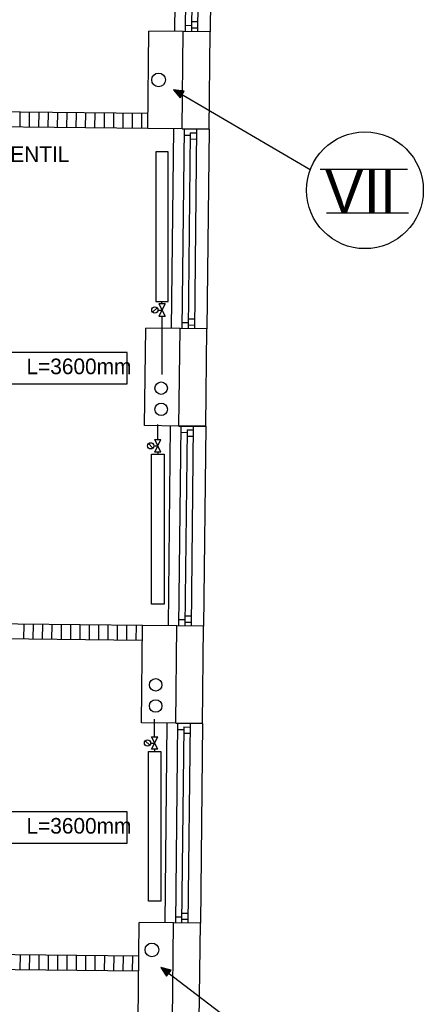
# Model space of a CAD drawing. Header units: millimetres. Extents: x 0 to 83130, y 0 to 53088.
# Tile 89 of 105: x 61922 to 65157, y 20693 to 28579. Entities that reach past the tile are written whole.
import ezdxf

# ---------------------------------------------------------------- set-up
doc = ezdxf.new("R2010")
doc.units = ezdxf.units.MM
doc.header["$LTSCALE"] = 50
doc.header["$MEASUREMENT"] = 0
doc.linetypes.add('V-V', pattern=[2, 1, 1])
doc.layers.get('0').update_dxf_attribs({"linetype": 'CONTINUOUS'})
for name, color, linetype in [('20604A200D001$0$A12-HEL1', 251, 'CONTINUOUS'), ('20604A200D001$0$A12-HEL3', 251, 'CONTINUOUS'), ('20604A200D001$0$A12-HEL4', 251, 'CONTINUOUS'), ('20604A200D001$0$A23-HEL1', 251, 'CONTINUOUS'), ('20604A200D001$0$A24-HEL2', 251, 'CONTINUOUS'), ('20604A200D001$0$A24-SKR1', 251, 'CONTINUOUS'), ('V061-', 1, 'CONTINUOUS'), ('V090-', 2, 'CONTINUOUS'), ('V091', 1, 'CONTINUOUS'), ('V100-', 6, 'CONTINUOUS'), ('V110', 1, 'CONTINUOUS'), ('V111', 3, 'CONTINUOUS'), ('xref', 7, 'CONTINUOUS')]:
    doc.layers.add(name, color=color, linetype=linetype)
doc.styles.add('FISO', font='fiso')

# ---------------------------------------------------------------- blocks, each defined once
blk = doc.blocks.new('VUN')
at = {"color": 0}
blk.add_circle((0, 0), 0.5, dxfattribs=at)
blk = doc.blocks.new('20604A200D001')
at = {"layer": '20604A200D001$0$A12-HEL1', "color": 7}
for points in [[(78649.5, 27754.7), (78632.1, 26154.8)], [(78934.5, 27751.6), (78917.1, 26151.7)], [(78623.6, 25374.8), (78606.1, 23774.9)], [(78908.6, 25371.7), (78891.1, 23771.8)], [(78597.6, 22995), (78580.2, 21395.1)], [(78882.6, 22991.9), (78865.2, 21392)], [(78571.7, 20615.1), (78554.2, 19015.2)], [(78856.6, 20612), (78839.2, 19012.1)]]:
    blk.add_lwpolyline(points, dxfattribs=at)
at = {"layer": '20604A200D001$0$A12-HEL3', "color": 7}
for points in [[(78418.6, 25377.1), (78427.1, 26157)], [(78702.1, 26154), (78427.1, 26157)], [(78693.6, 25374.1), (78418.6, 25377.1)], [(78392.6, 22997.2), (78401.1, 23777.2)], [(78676.1, 23774.2), (78401.1, 23777.2)], [(78667.6, 22994.2), (78392.6, 22997.2)], [(78366.7, 20617.4), (78375.2, 21397.3)], [(78650.2, 21394.3), (78375.2, 21397.3)], [(78641.7, 20614.4), (78366.7, 20617.4)], [(78340.7, 18237.5), (78349.2, 19017.4)], [(78624.2, 19014.5), (78349.2, 19017.4)]]:
    blk.add_lwpolyline(points, dxfattribs=at)
at = {"layer": '20604A200D001$0$A12-HEL4', "color": 7}
for points in [[(78693.6, 25374.1), (78702.1, 26154)], [(78917.1, 26151.7), (78702.1, 26154)], [(78908.6, 25371.7), (78917.1, 26151.7)], [(78908.6, 25371.7), (78693.6, 25374.1)], [(78693.6, 25374.1), (78908.6, 25371.7)], [(78667.6, 22994.2), (78676.1, 23774.2)], [(78891.1, 23771.8), (78676.1, 23774.2)], [(78882.6, 22991.9), (78891.1, 23771.8)], [(78882.6, 22991.9), (78667.6, 22994.2)], [(78667.6, 22994.2), (78882.6, 22991.9)], [(78641.7, 20614.4), (78650.2, 21394.3)], [(78865.2, 21392), (78650.2, 21394.3)], [(78856.6, 20612), (78865.2, 21392)], [(78856.6, 20612), (78641.7, 20614.4)], [(78641.7, 20614.4), (78856.6, 20612)], [(78615.7, 18234.5), (78624.2, 19014.5)], [(78839.2, 19012.1), (78624.2, 19014.5)], [(78830.7, 18232.2), (78839.2, 19012.1)]]:
    blk.add_lwpolyline(points, dxfattribs=at)
at = {"layer": '20604A200D001$0$A23-HEL1', "color": 7}
for points in [[(78734.5, 27753.8), (78717.1, 26153.9)], [(78784.2, 27723.2), (78767.1, 26153.3)], [(78834.5, 27752.7), (78817.1, 26152.8)], [(78717.6, 26203.9), (78767.6, 26203.3)], [(78767.4, 26183.3), (78817.4, 26182.8)], [(78767.9, 26233.3), (78817.9, 26232.8)], [(78708.6, 25373.9), (78691.1, 23774)], [(78708, 25323.9), (78758, 25323.4)], [(78758.2, 25343.4), (78741.1, 23773.5)], [(78758.2, 25343.4), (78808.2, 25342.8)], [(78808.6, 25372.8), (78791.1, 23772.9)], [(78757.7, 25293.4), (78807.7, 25292.8)], [(78691.7, 23824), (78741.7, 23823.5)], [(78742, 23853.5), (78792, 23852.9)], [(78741.4, 23803.5), (78791.4, 23802.9)], [(78682.6, 22994), (78665.2, 21394.1)], [(78732.3, 22963.5), (78715.2, 21393.6)], [(78732.3, 22963.5), (78782.3, 22963)], [(78782.6, 22993), (78765.2, 21393.1)], [(78682.1, 22944.1), (78732.1, 22943.5)], [(78731.7, 22913.5), (78781.7, 22913)], [(78716, 21473.6), (78766, 21473)], [(78665.7, 21444.1), (78715.7, 21443.6)], [(78715.5, 21423.6), (78765.5, 21423.1)], [(78656.7, 20614.2), (78639.2, 19014.3)], [(78706.3, 20583.6), (78689.2, 19013.7)], [(78706.3, 20583.6), (78756.3, 20583.1)], [(78756.6, 20613.1), (78739.2, 19013.2)], [(78656.1, 20564.2), (78706.1, 20563.6)], [(78705.8, 20533.7), (78755.8, 20533.1)], [(78690.1, 19093.7), (78740.1, 19093.2)], [(78639.8, 19064.3), (78689.8, 19063.7)], [(78689.5, 19043.7), (78739.5, 19043.2)]]:
    blk.add_lwpolyline(points, dxfattribs=at)
at = {"layer": '20604A200D001$0$A24-HEL2', "color": 7}
for points in [[(78419.9, 25497.1), (76371.4, 25519.4)], [(78418.6, 25377.1), (76418.7, 25398.9)], [(78375.2, 21397.3), (76375.3, 21419.1)], [(78373.9, 21277.3), (76325.3, 21299.7)], [(78346.3, 18747.5), (73130.3, 18804.4)], [(78345, 18627.5), (73135, 18684.3)]]:
    blk.add_lwpolyline(points, dxfattribs=at)
at = {"layer": '20604A200D001$0$A24-SKR1', "color": 7}
for points in [[(77394.7, 25388.2), (77396, 25508.2)], [(77469.7, 25387.4), (77471, 25507.4)], [(77544.7, 25386.6), (77546, 25506.6)], [(77619.7, 25385.8), (77621, 25505.8)], [(77694.7, 25385), (77696, 25505)], [(77769.7, 25384.1), (77771, 25504.1)], [(77844.7, 25383.3), (77846, 25503.3)], [(77919.7, 25382.5), (77921, 25502.5)], [(77994.7, 25381.7), (77996, 25501.7)], [(78069.7, 25380.9), (78071, 25500.9)], [(78144.6, 25380.1), (78146, 25500.1)], [(78219.6, 25379.2), (78221, 25499.2)], [(78294.6, 25378.4), (78295.9, 25498.4)], [(78369.6, 25377.6), (78370.9, 25497.6)], [(77425, 21287.7), (77426.3, 21407.7)], [(77500, 21286.8), (77501.3, 21406.8)], [(77575, 21286), (77576.3, 21406)], [(77650, 21285.2), (77651.3, 21405.2)], [(77725, 21284.4), (77726.3, 21404.4)], [(77800, 21283.6), (77801.3, 21403.6)], [(77875, 21282.8), (77876.3, 21402.7)], [(77949.9, 21281.9), (77951.3, 21401.9)], [(78024.9, 21281.1), (78026.2, 21401.1)], [(78099.9, 21280.3), (78101.2, 21400.3)], [(78174.9, 21279.5), (78176.2, 21399.5)], [(78249.9, 21278.7), (78251.2, 21398.7)], [(78324.9, 21277.8), (78326.2, 21397.8)], [(77396.1, 18637.8), (77397.4, 18757.8)], [(77471.1, 18637), (77472.4, 18757)], [(77546.1, 18636.2), (77547.4, 18756.2)], [(77621.1, 18635.4), (77622.4, 18755.4)], [(77696.1, 18634.6), (77697.4, 18754.5)], [(77771.1, 18633.7), (77772.4, 18753.7)], [(77846.1, 18632.9), (77847.4, 18752.9)], [(77921, 18632.1), (77922.4, 18752.1)], [(77996, 18631.3), (77997.3, 18751.3)], [(78071, 18630.5), (78072.3, 18750.5)], [(78146, 18629.6), (78147.3, 18749.6)], [(78221, 18628.8), (78222.3, 18748.8)], [(78296, 18628), (78297.3, 18748)]]:
    blk.add_lwpolyline(points, dxfattribs=at)

msp = doc.modelspace()

# ---------------------------------------------------------------- linework, layer by layer
at = {"layer": 'V091'}
for p, q in [((63238.82, 28006.17), (63154.3, 28018.52)), ((63154.3, 28018.52), (63207.96, 27953.62)), ((64250.45, 27375.81), (63154.3, 28018.52)), ((63207.96, 27953.62), (63238.82, 28006.17)), ((64063.4, 20219.47), (63052.4, 20989.22)), ((63134.82, 20966.8), (63052.4, 20989.22)), ((63052.4, 20989.22), (63097.87, 20918.34)), ((63097.87, 20918.34), (63134.82, 20966.8))]:
    msp.add_line(p, q, dxfattribs=at)
at = {"layer": 'V091', "color": 3}
for p, q in [((64328.6, 27383.07), (65029.84, 27383.07)), ((64380.9, 27032.63), (65038.55, 27032.63))]:
    msp.add_line(p, q, dxfattribs=at)
at = {"layer": 'V091'}
msp.add_circle((64688.96, 27213.12), 467.71, dxfattribs=at)
for points in [[(63207.96, 27953.62), (63238.82, 28006.17), (63154.3, 28018.52)], [(63097.87, 20918.34), (63134.82, 20966.8), (63052.4, 20989.22)]]:
    msp.add_solid(points, dxfattribs=at)
at = {"layer": 'V100-', "color": 1}
for p, q in [((63022.44, 26270.97), (62987.09, 26235.61)), ((63036.63, 26303.29), (63086.63, 26203.29)), ((63086.63, 26303.29), (63036.63, 26203.29)), ((63086.63, 26303.29), (63036.63, 26303.29)), ((63029.76, 26253.29), (63061.63, 26253.29)), ((63036.63, 26203.29), (63086.63, 26203.29)), ((62989.78, 25148.15), (62954.43, 25183.51)), ((62997.11, 25165.83), (63028.97, 25165.83)), ((63003.97, 25215.83), (63053.97, 25215.83)), ((63003.97, 25115.83), (63053.97, 25215.83)), ((63053.97, 25115.83), (63003.97, 25215.83)), ((63053.97, 25115.83), (63003.97, 25115.83)), ((62963.83, 22768.3), (62928.47, 22803.65)), ((63028.01, 22735.97), (62978.01, 22835.97)), ((62978.01, 22735.97), (63028.01, 22835.97)), ((62978.01, 22835.97), (63028.01, 22835.97)), ((62971.15, 22785.97), (63003.01, 22785.97)), ((63028.01, 22735.97), (62978.01, 22735.97))]:
    msp.add_line(p, q, dxfattribs=at)
at = {"layer": 'V100-', "linetype": 'V-V'}
for p, q in [((63061.63, 26303.29), (63061.63, 26321.05)), ((63061.63, 26203.29), (63061.63, 25736.77)), ((63028.97, 25215.83), (63028.97, 25336.39)), ((63028.97, 25115.83), (63028.97, 25098.07)), ((63003.01, 22835.97), (63003.01, 22978.13)), ((63003.01, 22735.97), (63003.01, 22718.21))]:
    msp.add_line(p, q, dxfattribs=at)
at = {"layer": 'V100-', "color": 1}
for points in [[(63011.63, 26321.05), (63111.63, 26321.05), (63111.63, 27521.05), (63011.63, 27521.05)], [(62978.97, 25098.07), (63078.97, 25098.07), (63078.97, 23898.07), (62978.97, 23898.07)], [(62953.01, 22718.21), (63053.01, 22718.21), (63053.01, 21518.21), (62953.01, 21518.21)]]:
    msp.add_lwpolyline(points, close=True, dxfattribs=at)
for centre in [(63004.76, 26253.29), (62972.11, 25165.83), (62946.15, 22785.97)]:
    msp.add_circle(centre, 25, dxfattribs=at)
at = {"layer": 'V110'}
for points in [[(59182.5, 25663.86), (62782.5, 25663.86), (62782.5, 25913.86), (59182.5, 25913.86)], [(59182.5, 21984.14), (62782.5, 21984.14), (62782.5, 22234.14), (59182.5, 22234.14)]]:
    msp.add_lwpolyline(points, close=True, dxfattribs=at)

# ---------------------------------------------------------------- block references
at = {"layer": 'V090-', "color": 1, "xscale": 110, "yscale": 110, "zscale": 110}
for p in [(63034.66, 28096.59), (62981.44, 21128.56)]:
    msp.add_blockref('VUN', p, dxfattribs=at)
at = {"layer": 'V100-', "color": 1, "xscale": 100, "yscale": 100, "zscale": 100}
for p in [(63055.04, 25628.27), (63055.04, 25458.97), (63011.93, 23251.88), (63011.93, 23082.58)]:
    msp.add_blockref('VUN', p, dxfattribs=at)
at = {"layer": 'xref'}
msp.add_blockref('20604A200D001', (-15469.5, 2330.58), dxfattribs=at)

# ---------------------------------------------------------------- texts
at = {"layer": 'V061-', "color": 1, "style": 'FISO'}
msp.add_text('TILLUFTSVENTIL', height=125, dxfattribs=at).set_placement((60963.86, 27439.06))
at = {"layer": 'V091', "color": 3, "style": 'FISO'}
msp.add_text('VII', height=350, dxfattribs=at).set_placement((64366.8, 27033.09))
at = {"layer": 'V111', "color": 1, "style": 'FISO'}
for p in [(61976.09, 25740), (61976.09, 22060.28)]:
    msp.add_text('L=3600mm', height=125, dxfattribs=at).set_placement(p)

doc.saveas('drawing.dxf')
